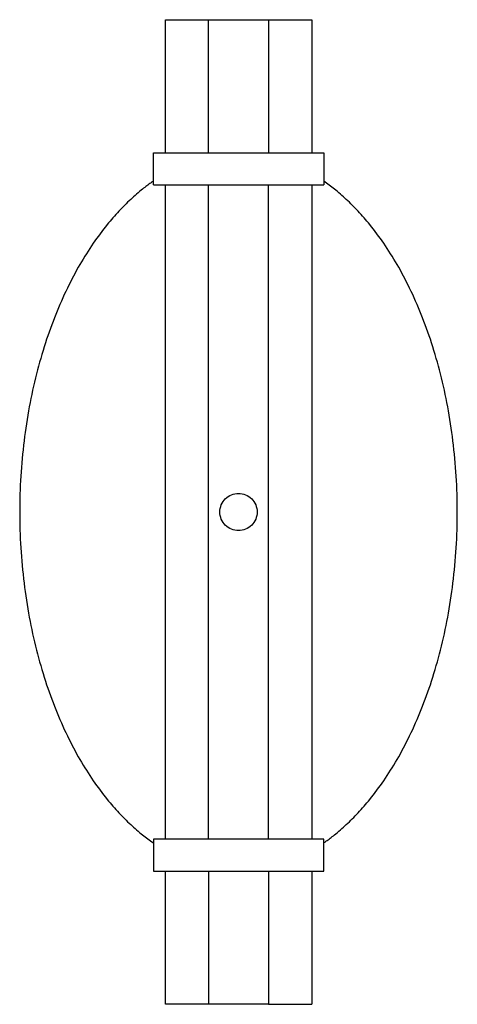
# Paper-space layout '_Superior' of a CAD drawing. Header units: millimetres. Extents: x 63474 to 63638, y 563 to 933.
import ezdxf

# ---------------------------------------------------------------- set-up
doc = ezdxf.new("R2010")
doc.units = ezdxf.units.MM

psp = doc.layouts.new('_Superior')

# ---------------------------------------------------------------- linework, layer by layer
at = {"color": 7, "linetype": 'Continuous', "lineweight": 25}
for p, q in [((63528.59, 933.47), (63528.59, 883.47)), ((63544.79, 883.47), (63544.79, 933.47)), ((63567.38, 933.47), (63567.38, 883.47)), ((63583.59, 933.47), (63583.59, 883.47)), ((63524.09, 871.47), (63524.09, 883.47)), ((63588.09, 883.47), (63588.09, 871.47)), ((63528.59, 871.47), (63528.59, 625.47)), ((63544.79, 625.47), (63544.79, 871.47)), ((63567.38, 625.47), (63567.38, 871.47)), ((63583.59, 871.47), (63583.59, 625.47)), ((63524.09, 625.47), (63524.09, 613.47)), ((63588.09, 613.47), (63588.09, 625.47)), ((63528.59, 613.47), (63528.59, 563.47)), ((63544.79, 613.47), (63544.79, 563.47)), ((63567.38, 613.47), (63567.38, 563.47)), ((63583.59, 613.47), (63583.59, 563.47))]:
    psp.add_line(p, q, dxfattribs=at)
for points, knots in [([(63528.62, 933.47), (63528.63, 933.47), (63528.66, 933.47), (63529.17, 933.47), (63530.05, 933.47), (63531.28, 933.47), (63532.8, 933.47), (63534.58, 933.47), (63536.54, 933.47), (63538.61, 933.47), (63540.73, 933.47), (63542.84, 933.47), (63544.14, 933.47), (63544.79, 933.47)], [0, 0, 0, 0, 0.074772, 0.167295, 0.259817, 0.35234, 0.444863, 0.537386, 0.629909, 0.722432, 0.814954, 0.907477, 1, 1, 1, 1]), ([(63524.09, 872.8), (63523.8, 872.61), (63522.41, 871.68), (63519.53, 869.44), (63515.44, 865.92), (63510.99, 861.46), (63506.25, 856), (63501.31, 849.36), (63496.3, 841.38), (63491.58, 832.45), (63487.24, 822.59), (63483.35, 811.83), (63480.02, 800.24), (63477.33, 787.94), (63475.35, 775.1), (63474.14, 761.89), (63473.74, 748.47), (63474.14, 735.06), (63475.35, 721.84), (63477.33, 709.01), (63480.02, 696.71), (63483.35, 685.12), (63487.24, 674.35), (63491.58, 664.49), (63496.3, 655.56), (63501.31, 647.59), (63506.25, 640.95), (63510.99, 635.48), (63515.44, 631.03), (63519.77, 627.24), (63522.73, 625.11), (63524.09, 624.13)], [0, 0, 0, 0, 0.003718, 0.018049, 0.03938, 0.062017, 0.086031, 0.117463, 0.151338, 0.187692, 0.226498, 0.267657, 0.311267, 0.356694, 0.403578, 0.451498, 0.499987, 0.548477, 0.596397, 0.643281, 0.688707, 0.732316, 0.773477, 0.812283, 0.848637, 0.882512, 0.913943, 0.937958, 0.960595, 0.981925, 1, 1, 1, 1]), ([(63588.09, 624.14), (63588.37, 624.33), (63589.76, 625.26), (63592.64, 627.5), (63596.74, 631.02), (63601.18, 635.48), (63605.92, 640.95), (63610.86, 647.59), (63615.87, 655.56), (63620.6, 664.49), (63624.94, 674.35), (63628.82, 685.12), (63632.16, 696.71), (63634.85, 709.01), (63636.82, 721.84), (63638.03, 735.06), (63638.44, 748.47), (63638.03, 761.89), (63636.82, 775.1), (63634.85, 787.94), (63632.16, 800.24), (63628.82, 811.83), (63624.94, 822.59), (63620.6, 832.46), (63615.87, 841.38), (63610.86, 849.36), (63605.92, 856), (63601.18, 861.46), (63596.73, 865.92), (63592.4, 869.7), (63589.44, 871.84), (63588.09, 872.82)], [0, 0, 0, 0, 0.003718, 0.018049, 0.03938, 0.062017, 0.086031, 0.117463, 0.151338, 0.187692, 0.226498, 0.267657, 0.311267, 0.356694, 0.403578, 0.451498, 0.499987, 0.548477, 0.596397, 0.643281, 0.688707, 0.732316, 0.773477, 0.812283, 0.848637, 0.882512, 0.913943, 0.937958, 0.960595, 0.981925, 1, 1, 1, 1]), ([(63544.79, 563.47), (63544.14, 563.47), (63542.84, 563.47), (63540.73, 563.47), (63538.61, 563.47), (63536.54, 563.47), (63534.58, 563.47), (63532.8, 563.47), (63531.28, 563.47), (63530.05, 563.47), (63529.17, 563.47), (63528.66, 563.47), (63528.63, 563.47), (63528.62, 563.47)], [0, 0, 0, 0, 0.092523, 0.185046, 0.277568, 0.370091, 0.462614, 0.555137, 0.64766, 0.740183, 0.832705, 0.925228, 1, 1, 1, 1])]:
    psp.add_open_spline(points, degree=3, knots=knots, dxfattribs=at)
for points in [[(63544.79, 933.47), (63544.89, 933.47), (63545.07, 933.47), (63545.84, 933.47), (63546.93, 933.47), (63548.35, 933.47), (63550.04, 933.47), (63551.93, 933.47), (63553.97, 933.47), (63556.09, 933.47), (63558.2, 933.47), (63560.24, 933.47), (63562.14, 933.47), (63563.82, 933.47), (63565.24, 933.47), (63566.33, 933.47), (63567.1, 933.47), (63567.29, 933.47), (63567.38, 933.47)], [(63567.38, 933.47), (63568.27, 933.47), (63570.05, 933.47), (63572.94, 933.47), (63575.76, 933.47), (63578.37, 933.47), (63580.59, 933.47), (63582.27, 933.47), (63583.38, 933.47), (63583.52, 933.47), (63583.59, 933.47)], [(63524.09, 883.47), (63524.21, 883.47), (63524.44, 883.47), (63526.35, 883.47), (63529.3, 883.47), (63533.32, 883.47), (63538.19, 883.47), (63543.76, 883.47), (63549.8, 883.47), (63556.09, 883.47), (63562.37, 883.47), (63568.41, 883.47), (63573.98, 883.47), (63578.86, 883.47), (63582.87, 883.47), (63585.83, 883.47), (63587.73, 883.47), (63587.97, 883.47), (63588.09, 883.47)], [(63524.09, 871.47), (63524.21, 871.47), (63524.44, 871.47), (63526.35, 871.47), (63529.3, 871.47), (63533.32, 871.47), (63538.19, 871.47), (63543.76, 871.47), (63549.8, 871.47), (63556.09, 871.47), (63562.37, 871.47), (63568.41, 871.47), (63573.98, 871.47), (63578.86, 871.47), (63582.87, 871.47), (63585.83, 871.47), (63587.73, 871.47), (63587.97, 871.47), (63588.09, 871.47)], [(63556.09, 741.47), (63555.17, 741.58), (63553.34, 741.79), (63551.01, 743.41), (63549.45, 745.72), (63548.91, 748.47), (63549.45, 751.22), (63551.01, 753.54), (63553.34, 755.16), (63555.17, 755.37), (63556.09, 755.47)], [(63556.09, 755.47), (63557, 755.37), (63558.84, 755.16), (63561.17, 753.54), (63562.72, 751.22), (63563.27, 748.47), (63562.72, 745.72), (63561.17, 743.41), (63558.84, 741.79), (63557, 741.58), (63556.09, 741.47)], [(63588.09, 625.47), (63587.97, 625.47), (63587.73, 625.47), (63585.83, 625.47), (63582.87, 625.47), (63578.86, 625.47), (63573.98, 625.47), (63568.41, 625.47), (63562.37, 625.47), (63556.09, 625.47), (63549.8, 625.47), (63543.76, 625.47), (63538.19, 625.47), (63533.32, 625.47), (63529.3, 625.47), (63526.35, 625.47), (63524.44, 625.47), (63524.21, 625.47), (63524.09, 625.47)], [(63524.09, 613.47), (63524.21, 613.47), (63524.44, 613.47), (63526.35, 613.47), (63529.3, 613.47), (63533.32, 613.47), (63538.19, 613.47), (63543.76, 613.47), (63549.8, 613.47), (63556.09, 613.47), (63562.37, 613.47), (63568.41, 613.47), (63573.98, 613.47), (63578.86, 613.47), (63582.87, 613.47), (63585.83, 613.47), (63587.73, 613.47), (63587.97, 613.47), (63588.09, 613.47)], [(63567.38, 563.47), (63567.29, 563.47), (63567.1, 563.47), (63566.33, 563.47), (63565.24, 563.47), (63563.82, 563.47), (63562.14, 563.47), (63560.24, 563.47), (63558.2, 563.47), (63556.09, 563.47), (63553.97, 563.47), (63551.93, 563.47), (63550.04, 563.47), (63548.35, 563.47), (63546.93, 563.47), (63545.84, 563.47), (63545.07, 563.47), (63544.89, 563.47), (63544.79, 563.47)], [(63567.38, 563.47), (63568.27, 563.47), (63570.05, 563.47), (63572.94, 563.47), (63575.76, 563.47), (63578.37, 563.47), (63580.59, 563.47), (63582.27, 563.47), (63583.38, 563.47), (63583.52, 563.47), (63583.59, 563.47)]]:
    psp.add_open_spline(points, degree=3, dxfattribs=at)

doc.saveas('drawing.dxf')
